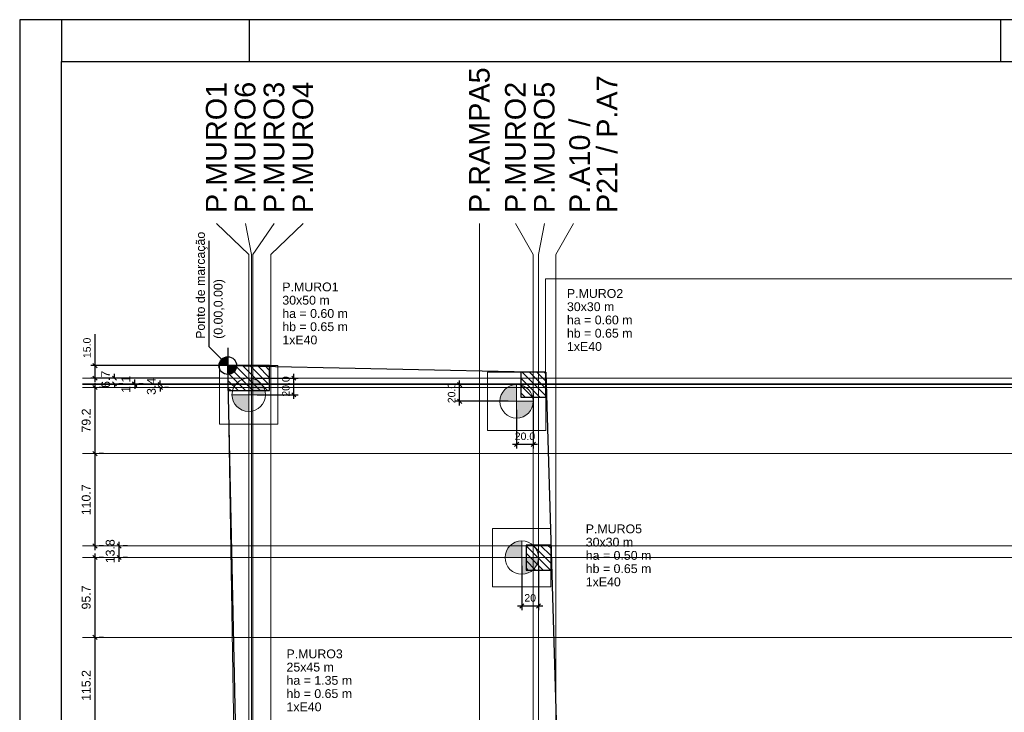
# Model space of a CAD drawing. Header units: millimetres. Extents: x 10 to 1250, y -62 to 528.
# Tile 19 of 256: x 10 to 34, y 47 to 63. Entities that reach past the tile are written whole.
import ezdxf

# ---------------------------------------------------------------- set-up
doc = ezdxf.new("R2010")
doc.units = ezdxf.units.MM
doc.header["$LTSCALE"] = 0.05
for name, color, linetype, lineweight in [('A-DETL-THIN', 151, 'Continuous', 18), ('LC-Cotas', 7, 'Continuous', 5), ('LC-Eixos', 160, 'Continuous', 5), ('LC-Estacas dos blocos', 7, 'Continuous', 5), ('LC-Hachuras dos pilares', 9, 'Continuous', 5), ('LC-Seção das fundações', 7, 'Continuous', 5), ('LC-Seção dos pilares', 4, 'Continuous', 30), ('LC-Textos', 3, 'Continuous', 20)]:
    doc.layers.add(name, color=color, linetype=linetype, lineweight=lineweight)
doc.layers.add('FOLHA_PADRÃO', color=7, linetype='Continuous')
doc.styles.add('Arial', font='arial.ttf')
doc.styles.get("Standard").update_dxf_attribs({"font": 'arial.ttf'})
doc.dimstyles.new('UM_50.000000', dxfattribs={"dimtxt": 0.18, "dimasz": 0.1, "dimexe": 0.1, "dimexo": 0.2, "dimgap": 0.1, "dimtad": 1, "dimdec": 1, "dimlfac": 50, "dimzin": 0, "dimdsep": 46, "dimtxsty": 'Standard', "dimblk": 'OBLIQUE', "dimcen": 0.09, "dimdle": 0.1, "dimadec": 1, "dimazin": 2, "dimtfac": 1, "dimtdec": 1, "dimtofl": 0, "dimtmove": 0, "dimatfit": 3, "dimldrblk": 'OBLIQUE', "dimfxl": 1, "dimtolj": 1, "dimarcsym": 1})
pattern_1 = [(135, (15.30388, 54.98977), (-0.0883883, -0.0883883), [])]

# ---------------------------------------------------------------- blocks, each defined once
blk = doc.blocks.new('A1EST. 1500')
at = {"layer": 'FOLHA_PADRÃO', "color": 1, "linetype": 'Continuous'}
for p, q in [((0, 59.4), (0, 0)), ((150.008, 59.4), (0, 59.4)), ((1, 59.4), (1, 58.4)), ((5.5, 59.4), (5.5, 58.4)), ((23.5, 59.4), (23.5, 58.4))]:
    blk.add_line(p, q, dxfattribs=at)
at = {"layer": 'FOLHA_PADRÃO', "color": 6, "linetype": 'Continuous'}
blk.add_lwpolyline([(149, 58.4), (149, 1), (1, 1), (1, 58.4), (149, 58.4)], dxfattribs=at)
blk = doc.blocks.new('_Oblique')
at = {"color": 0, "linetype": 'ByBlock', "lineweight": -2}
blk.add_line((-0.5, -0.5), (0.5, 0.5), dxfattribs=at)
blk = doc.blocks.new('*D131')
at = {"layer": 'Defpoints', "color": 0, "transparency": 16777216}
for p in [(12.123, 48.476), (12.123, 48.476), (12.123, 46.172)]:
    blk.add_point(p, dxfattribs=at)
at = {"layer": 'LC-Cotas', "color": 0, "lineweight": -2, "transparency": 16777216}
for p, q in [((12.123, 46.072), (12.123, 48.576)), ((12.323, 48.476), (12.223, 48.476)), ((12.323, 46.172), (12.223, 46.172))]:
    blk.add_line(p, q, dxfattribs=at)
at = {"layer": 'LC-Cotas', "color": 0, "lineweight": -2, "transparency": 16777216, "xscale": 0.1, "yscale": 0.1, "zscale": 0.1}
for p, rotation in [((12.123, 48.476), 90), ((12.123, 46.172), 270)]:
    blk.add_blockref('_Oblique', p, dxfattribs=dict(at, rotation=rotation))
at = {"layer": 'LC-Cotas', "transparency": 16777216, "insert": (11.911, 47.324), "char_height": 0.2118, "attachment_point": 5, "rotation": 90, "style": 'Arial'}
blk.add_mtext('\\A1;115.2', dxfattribs=at)
blk = doc.blocks.new('*D132')
at = {"layer": 'Defpoints', "color": 0, "transparency": 16777216}
for p in [(12.123, 50.39), (12.123, 50.39), (12.123, 48.476)]:
    blk.add_point(p, dxfattribs=at)
at = {"layer": 'LC-Cotas', "color": 0, "lineweight": -2, "transparency": 16777216}
for p, q in [((12.123, 48.376), (12.123, 50.49)), ((12.323, 50.39), (12.223, 50.39)), ((12.323, 48.476), (12.223, 48.476))]:
    blk.add_line(p, q, dxfattribs=at)
at = {"layer": 'LC-Cotas', "color": 0, "lineweight": -2, "transparency": 16777216, "xscale": 0.1, "yscale": 0.1, "zscale": 0.1}
for p, rotation in [((12.123, 50.39), 90), ((12.123, 48.476), 270)]:
    blk.add_blockref('_Oblique', p, dxfattribs=dict(at, rotation=rotation))
at = {"layer": 'LC-Cotas', "transparency": 16777216, "insert": (11.911, 49.433), "char_height": 0.2118, "attachment_point": 5, "rotation": 90, "style": 'Arial'}
blk.add_mtext('\\A1;95.7', dxfattribs=at)
blk = doc.blocks.new('*D133')
at = {"layer": 'Defpoints', "color": 0, "transparency": 16777216}
for p in [(12.699, 50.667), (12.699, 50.667), (12.699, 50.39)]:
    blk.add_point(p, dxfattribs=at)
at = {"layer": 'LC-Cotas', "color": 0, "lineweight": -2, "transparency": 16777216}
for p, q in [((12.699, 50.29), (12.699, 50.767)), ((12.899, 50.667), (12.799, 50.667)), ((12.899, 50.39), (12.799, 50.39))]:
    blk.add_line(p, q, dxfattribs=at)
at = {"layer": 'LC-Cotas', "color": 0, "lineweight": -2, "transparency": 16777216, "xscale": 0.1, "yscale": 0.1, "zscale": 0.1}
for p, rotation in [((12.699, 50.667), 90), ((12.699, 50.39), 270)]:
    blk.add_blockref('_Oblique', p, dxfattribs=dict(at, rotation=rotation))
at = {"layer": 'LC-Cotas', "transparency": 16777216, "insert": (12.487, 50.541), "char_height": 0.2118, "attachment_point": 5, "rotation": 90, "style": 'Arial'}
blk.add_mtext('\\A1;13.8', dxfattribs=at)
blk = doc.blocks.new('*D134')
at = {"layer": 'Defpoints', "color": 0, "transparency": 16777216}
for p in [(12.123, 52.881), (12.123, 52.881), (12.123, 50.667)]:
    blk.add_point(p, dxfattribs=at)
at = {"layer": 'LC-Cotas', "color": 0, "lineweight": -2, "transparency": 16777216}
for p, q in [((12.123, 50.567), (12.123, 52.981)), ((12.323, 52.881), (12.223, 52.881)), ((12.323, 50.667), (12.223, 50.667))]:
    blk.add_line(p, q, dxfattribs=at)
at = {"layer": 'LC-Cotas', "color": 0, "lineweight": -2, "transparency": 16777216, "xscale": 0.1, "yscale": 0.1, "zscale": 0.1}
for p, rotation in [((12.123, 52.881), 90), ((12.123, 50.667), 270)]:
    blk.add_blockref('_Oblique', p, dxfattribs=dict(at, rotation=rotation))
at = {"layer": 'LC-Cotas', "transparency": 16777216, "insert": (11.911, 51.774), "char_height": 0.2118, "attachment_point": 5, "rotation": 90, "style": 'Arial'}
blk.add_mtext('\\A1;110.7', dxfattribs=at)
blk = doc.blocks.new('*D135')
at = {"layer": 'Defpoints', "color": 0, "transparency": 16777216}
for p in [(12.123, 54.466), (12.123, 54.466), (12.123, 52.881)]:
    blk.add_point(p, dxfattribs=at)
at = {"layer": 'LC-Cotas', "color": 0, "lineweight": -2, "transparency": 16777216}
for p, q in [((12.123, 52.781), (12.123, 54.566)), ((12.323, 54.466), (12.223, 54.466)), ((12.323, 52.881), (12.223, 52.881))]:
    blk.add_line(p, q, dxfattribs=at)
at = {"layer": 'LC-Cotas', "color": 0, "lineweight": -2, "transparency": 16777216, "xscale": 0.1, "yscale": 0.1, "zscale": 0.1}
for p, rotation in [((12.123, 54.466), 90), ((12.123, 52.881), 270)]:
    blk.add_blockref('_Oblique', p, dxfattribs=dict(at, rotation=rotation))
at = {"layer": 'LC-Cotas', "transparency": 16777216, "insert": (11.911, 53.674), "char_height": 0.2118, "attachment_point": 5, "rotation": 90, "style": 'Arial'}
blk.add_mtext('\\A1;79.2', dxfattribs=at)
blk = doc.blocks.new('*D136')
at = {"layer": 'Defpoints', "color": 0, "transparency": 16777216}
for p in [(13.685, 54.534), (13.685, 54.534), (13.685, 54.466)]:
    blk.add_point(p, dxfattribs=at)
at = {"layer": 'LC-Cotas', "color": 0, "lineweight": -2, "transparency": 16777216}
for p, q in [((13.685, 54.534), (13.685, 54.634)), ((13.885, 54.534), (13.785, 54.534)), ((13.685, 54.466), (13.685, 54.366)), ((13.885, 54.466), (13.785, 54.466))]:
    blk.add_line(p, q, dxfattribs=at)
at = {"layer": 'LC-Cotas', "color": 0, "lineweight": -2, "transparency": 16777216, "xscale": 0.1, "yscale": 0.1, "zscale": 0.1}
for p, rotation in [((13.685, 54.534), 270), ((13.685, 54.466), 90)]:
    blk.add_blockref('_Oblique', p, dxfattribs=dict(at, rotation=rotation))
at = {"layer": 'LC-Cotas', "transparency": 16777216, "insert": (13.473, 54.494), "char_height": 0.2118, "attachment_point": 5, "rotation": 90, "style": 'Arial'}
blk.add_mtext('\\A1;3.4', dxfattribs=at)
blk = doc.blocks.new('*D137')
at = {"layer": 'Defpoints', "color": 0, "transparency": 16777216}
for p in [(13.074, 54.555), (13.074, 54.555), (13.074, 54.534)]:
    blk.add_point(p, dxfattribs=at)
at = {"layer": 'LC-Cotas', "color": 0, "lineweight": -2, "transparency": 16777216}
for p, q in [((13.074, 54.555), (13.074, 54.655)), ((13.074, 54.534), (13.074, 54.434)), ((13.274, 54.555), (13.174, 54.555)), ((13.274, 54.534), (13.174, 54.534))]:
    blk.add_line(p, q, dxfattribs=at)
at = {"layer": 'LC-Cotas', "color": 0, "lineweight": -2, "transparency": 16777216, "xscale": 0.1, "yscale": 0.1, "zscale": 0.1}
for p, rotation in [((13.074, 54.555), 270), ((13.074, 54.534), 90)]:
    blk.add_blockref('_Oblique', p, dxfattribs=dict(at, rotation=rotation))
at = {"layer": 'LC-Cotas', "transparency": 16777216, "insert": (12.862, 54.544), "char_height": 0.2118, "attachment_point": 5, "rotation": 90, "style": 'Arial'}
blk.add_mtext('\\A1;1.1', dxfattribs=at)
blk = doc.blocks.new('*D138')
at = {"layer": 'Defpoints', "color": 0, "transparency": 16777216}
for p in [(12.589, 54.69), (12.589, 54.69), (12.589, 54.555)]:
    blk.add_point(p, dxfattribs=at)
at = {"layer": 'LC-Cotas', "color": 0, "lineweight": -2, "transparency": 16777216}
for p, q in [((12.589, 54.69), (12.589, 54.79)), ((12.589, 54.555), (12.589, 54.455)), ((12.789, 54.69), (12.689, 54.69)), ((12.789, 54.555), (12.689, 54.555))]:
    blk.add_line(p, q, dxfattribs=at)
at = {"layer": 'LC-Cotas', "color": 0, "lineweight": -2, "transparency": 16777216, "xscale": 0.1, "yscale": 0.1, "zscale": 0.1}
for p, rotation in [((12.589, 54.69), 270), ((12.589, 54.555), 90)]:
    blk.add_blockref('_Oblique', p, dxfattribs=dict(at, rotation=rotation))
at = {"layer": 'LC-Cotas', "transparency": 16777216, "insert": (12.377, 54.661), "char_height": 0.2118, "attachment_point": 5, "rotation": 90, "style": 'Arial'}
blk.add_mtext('\\A1;6.7', dxfattribs=at)
blk = doc.blocks.new('001')
at = {"layer": 'A-DETL-THIN', "color": 254}
for p, q in [((-18.786, 14.242), (-25.231, 14.242)), ((-25.231, 14.242), (-25.231, 13.123)), ((-26.967, 13.159), (-29.036, 13.201)), ((-29.036, 13.201), (-28.852, 2.074)), ((-25.231, 13.123), (-26.967, 13.159))]:
    blk.add_line(p, q, dxfattribs=at)
blk = doc.blocks.new('*D191')
at = {"color": 0, "lineweight": -2, "ltscale": 0.05, "transparency": 16777216}
for p, q in [((12.123, 54.99), (12.123, 55.74)), ((15.115, 54.99), (12.023, 54.99)), ((12.123, 54.59), (12.123, 54.99)), ((15.109, 54.69), (12.023, 54.69))]:
    blk.add_line(p, q, dxfattribs=at)
at = {"layer": 'Defpoints', "color": 0, "ltscale": 0.05, "transparency": 16777216}
for p in [(12.123, 54.99), (15.315, 54.99), (15.309, 54.69)]:
    blk.add_point(p, dxfattribs=at)
at = {"color": 0, "lineweight": -2, "ltscale": 0.05, "transparency": 16777216, "xscale": 0.1, "yscale": 0.1, "zscale": 0.1}
for p, rotation in [((12.123, 54.99), 90), ((12.123, 54.69), 270)]:
    blk.add_blockref('_Oblique', p, dxfattribs=dict(at, rotation=rotation))
at = {"color": 0, "ltscale": 0.05, "transparency": 16777216, "insert": (11.931, 55.415), "char_height": 0.18, "attachment_point": 5, "rotation": 90}
blk.add_mtext('\\A1;15.0', dxfattribs=at)
blk = doc.blocks.new('*D4010')
at = {"color": 0, "lineweight": -2, "ltscale": 0.05, "transparency": 16777216}
for p, q in [((16.887, 54.19), (16.887, 54.79)), ((16.004, 54.69), (16.987, 54.69)), ((16.004, 54.29), (16.987, 54.29))]:
    blk.add_line(p, q, dxfattribs=at)
at = {"layer": 'Defpoints', "color": 0, "ltscale": 0.05, "transparency": 16777216}
for p in [(15.804, 54.69), (16.887, 54.69), (15.804, 54.29)]:
    blk.add_point(p, dxfattribs=at)
at = {"color": 0, "lineweight": -2, "ltscale": 0.05, "transparency": 16777216, "xscale": 0.1, "yscale": 0.1, "zscale": 0.1}
for p, rotation in [((16.887, 54.69), 90), ((16.887, 54.29), 270)]:
    blk.add_blockref('_Oblique', p, dxfattribs=dict(at, rotation=rotation))
at = {"color": 0, "ltscale": 0.05, "transparency": 16777216, "insert": (16.695, 54.49), "char_height": 0.18, "attachment_point": 5, "rotation": 90}
blk.add_mtext('\\A1;20.0', dxfattribs=at)
blk = doc.blocks.new('*D4011')
at = {"color": 0, "lineweight": -2, "ltscale": 0.05, "transparency": 16777216}
for p, q in [((22.423, 54.534), (20.757, 54.534)), ((20.857, 54.034), (20.857, 54.634)), ((22.023, 54.134), (20.757, 54.134))]:
    blk.add_line(p, q, dxfattribs=at)
at = {"layer": 'Defpoints', "color": 0, "ltscale": 0.05, "transparency": 16777216}
for p in [(20.857, 54.534), (22.623, 54.534), (22.223, 54.134)]:
    blk.add_point(p, dxfattribs=at)
at = {"color": 0, "lineweight": -2, "ltscale": 0.05, "transparency": 16777216, "xscale": 0.1, "yscale": 0.1, "zscale": 0.1}
for p, rotation in [((20.857, 54.534), 90), ((20.857, 54.134), 270)]:
    blk.add_blockref('_Oblique', p, dxfattribs=dict(at, rotation=rotation))
at = {"color": 0, "ltscale": 0.05, "transparency": 16777216, "insert": (20.666, 54.334), "char_height": 0.18, "attachment_point": 5, "rotation": 90}
blk.add_mtext('\\A1;20.0', dxfattribs=at)
blk = doc.blocks.new('*D4012')
at = {"color": 0, "lineweight": -2, "ltscale": 0.05, "transparency": 16777216}
for p, q in [((22.623, 54.334), (22.623, 53.003)), ((22.223, 53.934), (22.223, 53.003)), ((22.723, 53.103), (22.123, 53.103))]:
    blk.add_line(p, q, dxfattribs=at)
at = {"layer": 'Defpoints', "color": 0, "ltscale": 0.05, "transparency": 16777216}
for p in [(22.623, 54.534), (22.223, 54.134), (22.223, 53.103)]:
    blk.add_point(p, dxfattribs=at)
at = {"color": 0, "lineweight": -2, "ltscale": 0.05, "transparency": 16777216, "xscale": 0.1, "yscale": 0.1, "zscale": 0.1, "rotation": 180}
blk.add_blockref('_Oblique', (22.223, 53.103), dxfattribs=at)
at = {"color": 0, "lineweight": -2, "ltscale": 0.05, "transparency": 16777216, "xscale": 0.1, "yscale": 0.1, "zscale": 0.1}
blk.add_blockref('_Oblique', (22.623, 53.103), dxfattribs=at)
at = {"color": 0, "ltscale": 0.05, "transparency": 16777216, "insert": (22.423, 53.295), "char_height": 0.18, "attachment_point": 5}
blk.add_mtext('\\A1;20.0', dxfattribs=at)
blk = doc.blocks.new('*D4013')
at = {"color": 0, "lineweight": -2, "ltscale": 0.05, "transparency": 16777216}
for p, q in [((22.347, 50.189), (22.347, 49.13)), ((22.748, 50.19), (22.748, 49.13)), ((22.247, 49.23), (22.848, 49.23))]:
    blk.add_line(p, q, dxfattribs=at)
at = {"layer": 'Defpoints', "color": 0, "ltscale": 0.05, "transparency": 16777216}
for p in [(22.347, 50.389), (22.748, 50.39), (22.748, 49.23)]:
    blk.add_point(p, dxfattribs=at)
at = {"color": 0, "lineweight": -2, "ltscale": 0.05, "transparency": 16777216, "xscale": 0.1, "yscale": 0.1, "zscale": 0.1, "rotation": 180}
blk.add_blockref('_Oblique', (22.347, 49.23), dxfattribs=at)
at = {"color": 0, "lineweight": -2, "ltscale": 0.05, "transparency": 16777216, "xscale": 0.1, "yscale": 0.1, "zscale": 0.1}
blk.add_blockref('_Oblique', (22.748, 49.23), dxfattribs=at)
at = {"color": 0, "ltscale": 0.05, "transparency": 16777216, "insert": (22.548, 49.422), "char_height": 0.18, "attachment_point": 5}
blk.add_mtext('\\A1;20', dxfattribs=at)

msp = doc.modelspace()

# ---------------------------------------------------------------- hatches: boundary and pattern name
at = {"ltscale": 0.05}
for points in [[(15.3039, 54.9898), (15.0921, 54.9898), (15.0993, 55.0446), (15.1205, 55.0957), (15.1541, 55.1395), (15.198, 55.1732), (15.2491, 55.1944), (15.3039, 55.2016), (15.3039, 54.9898)], [(15.3039, 54.9898), (15.5157, 54.9898), (15.5085, 54.935), (15.4873, 54.8839), (15.4536, 54.84), (15.4098, 54.8063), (15.3587, 54.7852), (15.3039, 54.778), (15.3039, 54.9898)]]:
    msp.add_hatch(color=12, dxfattribs=at).paths.add_polyline_path(points)
at = {"layer": 'LC-Estacas dos blocos', "linetype": 'Continuous'}
for points in [[(16.1903, 54.3933), (16.1503, 54.4898), (16.0867, 54.5726), (16.0039, 54.6362), (15.9074, 54.6761), (15.8039, 54.6898), (15.8039, 54.2898), (16.2039, 54.2898), (16.1903, 54.3933)], [(21.8229, 54.1338), (22.2229, 54.1338), (22.2229, 54.5338), (22.1194, 54.5201), (22.0229, 54.4802), (21.94, 54.4166), (21.8765, 54.3338), (21.8365, 54.2373), (21.8229, 54.1338)], [(15.7004, 53.9034), (15.8039, 53.8898), (15.8039, 54.2898), (15.4039, 54.2898), (15.4175, 54.1862), (15.4575, 54.0898), (15.521, 54.0069), (15.6039, 53.9434), (15.7004, 53.9034)], [(22.5057, 53.8509), (22.5693, 53.9338), (22.6093, 54.0302), (22.6229, 54.1338), (22.2229, 54.1338), (22.2229, 53.7338), (22.3264, 53.7474), (22.4229, 53.7874), (22.5057, 53.8509)], [(21.9468, 50.3889), (22.3468, 50.3889), (22.3468, 50.7889), (22.2432, 50.7753), (22.1468, 50.7354), (22.0639, 50.6718), (22.0003, 50.5889), (21.9604, 50.4925), (21.9468, 50.3889)], [(22.5468, 50.0425), (22.6296, 50.1061), (22.6932, 50.1889), (22.7331, 50.2854), (22.7468, 50.3889), (22.3468, 50.3889), (22.3468, 49.9889), (22.4503, 50.0026), (22.5468, 50.0425)]]:
    msp.add_hatch(color=256, dxfattribs=at).paths.add_polyline_path(points)
at = {"layer": 'LC-Hachuras dos pilares', "linetype": 'Continuous'}
h = msp.add_hatch(dxfattribs=at)
h.set_pattern_fill('ANSI31', color=256, angle=90, style=0)
h.set_pattern_definition(pattern_1)
h.paths.add_polyline_path([(15.3039, 54.9898), (15.3039, 54.3898), (16.3039, 54.3898), (16.3039, 54.9898), (15.3039, 54.9898)])
h = msp.add_hatch(dxfattribs=at)
h.set_pattern_fill('ANSI31', color=256, angle=90, style=0)
h.set_pattern_definition(pattern_1)
h.paths.add_polyline_path([(22.3229, 54.2338), (22.9229, 54.2338), (22.9229, 54.8338), (22.3229, 54.8338), (22.3229, 54.2338)])
h = msp.add_hatch(dxfattribs=at)
h.set_pattern_fill('ANSI31', color=256, angle=90, style=0)
h.set_pattern_definition(pattern_1)
h.paths.add_polyline_path([(23.0485, 50.6902), (22.4485, 50.6902), (22.4485, 50.0902), (23.0485, 50.0902), (23.0485, 50.6902)])

# ---------------------------------------------------------------- linework, layer by layer
at = {"color": 12, "ltscale": 0.05}
msp.add_line((15.3039, 55.4134), (15.3039, 54.5662), dxfattribs=at)
for points in [[(15.3039, 54.9898), (14.8546, 55.4391), (14.8546, 57.9807)], [(15.3039, 54.9898), (22.9229, 54.8338), (23.1787, 46.2166), (35.8031, 46.349), (35.8038, 57.1232), (43.3297, 56.8524), (45.9634, 56.6271), (63.3939, 53.0092), (79.7234, 49.6198), (93.3669, 46.7879), (110.3935, 43.2613), (129.2288, 39.9755), (123.7854, 22.8227), (95.1013, 26.4892), (95.1262, 26.6876), (84.3797, 28.0388), (63.5831, 28.1077), (47.4757, 28.1064), (23.1787, 27.8194), (15.8865, 27.9118), (15.3039, 54.9898)]]:
    msp.add_lwpolyline(points, dxfattribs=at)
msp.add_circle((15.3039, 54.9898), 0.2118, dxfattribs=at)
at = {"layer": 'LC-Cotas'}
msp.add_line((13.0993, 54.9898), (15.7275, 54.9898), dxfattribs=at)
at = {"layer": 'LC-Eixos'}
for p, q in [((15.8039, 57.649), (15.0324, 58.399)), ((15.8673, 57.649), (15.7242, 58.399)), ((15.9039, 57.649), (16.4161, 58.399)), ((16.3365, 57.649), (17.108, 58.399)), ((21.3359, 57.649), (21.3359, 58.399)), ((22.6229, 57.649), (22.199, 58.399)), ((22.7485, 57.649), (22.8909, 58.399)), ((23.1589, 57.649), (23.5828, 58.399)), ((15.8039, 57.649), (15.8039, 23.0158)), ((15.8673, 57.649), (15.8673, 23.0158)), ((15.9039, 57.649), (15.9039, 23.0158)), ((16.3365, 57.649), (16.3365, 23.0158)), ((21.3359, 57.649), (21.3359, 23.0158)), ((22.6229, 57.649), (22.6229, 23.0158)), ((22.7485, 57.649), (22.7485, 23.0158)), ((23.1589, 57.649), (23.1589, 23.0158)), ((11.8229, 54.6898), (135.0142, 54.6898)), ((11.8229, 54.5554), (135.0142, 54.5554)), ((11.8229, 54.5338), (135.0142, 54.5338)), ((11.8229, 54.466), (135.0142, 54.466)), ((11.8229, 52.8814), (135.0142, 52.8814)), ((11.8229, 50.6668), (135.0142, 50.6668)), ((11.8229, 50.3902), (135.0142, 50.3902)), ((11.8229, 48.476), (135.0142, 48.476))]:
    msp.add_line(p, q, dxfattribs=at)
at = {"layer": 'LC-Estacas dos blocos'}
for p, q in [((15.8039, 53.8898), (15.8039, 54.6898)), ((22.2229, 53.7338), (22.2229, 54.5338)), ((15.4039, 54.2898), (16.2039, 54.2898)), ((22.6229, 54.1338), (21.8229, 54.1338)), ((22.3468, 50.7889), (22.3468, 49.9889)), ((21.9468, 50.3889), (22.7468, 50.3889))]:
    msp.add_line(p, q, dxfattribs=at)
for centre in [(15.8039, 54.2898), (22.2229, 54.1338), (22.3468, 50.3889)]:
    msp.add_circle(centre, 0.4, dxfattribs=at)
at = {"layer": 'LC-Seção das fundações'}
for points in [[(15.1039, 54.9898), (15.1039, 53.5898), (16.5039, 53.5898), (16.5039, 54.9898), (15.1039, 54.9898)], [(21.5229, 53.4338), (22.9229, 53.4338), (22.9229, 54.8338), (21.5229, 54.8338), (21.5229, 53.4338)], [(23.0468, 51.0889), (21.6468, 51.0889), (21.6468, 49.6889), (23.0468, 49.6889), (23.0468, 51.0889)]]:
    msp.add_lwpolyline(points, close=True, dxfattribs=at)
at = {"layer": 'LC-Seção dos pilares'}
for points in [[(15.3039, 54.9898), (15.3039, 54.3898), (16.3039, 54.3898), (16.3039, 54.9898), (15.3039, 54.9898)], [(22.3229, 54.2338), (22.9229, 54.2338), (22.9229, 54.8338), (22.3229, 54.8338), (22.3229, 54.2338)], [(23.0485, 50.6902), (22.4485, 50.6902), (22.4485, 50.0902), (23.0485, 50.0902), (23.0485, 50.6902)]]:
    msp.add_lwpolyline(points, close=True, dxfattribs=at)

# ---------------------------------------------------------------- block references
msp.add_blockref('A1EST. 1500', (10.3174, 3.8801))
at = {"xscale": 2, "yscale": 2, "zscale": 2}
msp.add_blockref('001', (73.3751, 28.5877), dxfattribs=at)

# ---------------------------------------------------------------- texts
at = {"color": 12, "ltscale": 0.05, "char_height": 0.2118, "attachment_point": 7, "rotation": 90, "line_spacing_factor": 0.798, "style": 'Arial'}
for s, insert, width in [('Ponto de marcação', (14.8189, 55.6319), 5.038498), ('(0.00,0.00)', (15.2419, 55.6319), 2.806718)]:
    msp.add_mtext(s, dxfattribs=dict(at, insert=insert, width=width))
at = {"layer": 'LC-Textos', "linetype": 'Continuous', "char_height": 0.4942, "attachment_point": 7, "rotation": 90, "line_spacing_factor": 0.798, "style": 'Arial'}
for s, insert, width in [('P.RAMPA5', (21.583, 58.6461), 7.000653), ('P.MURO4', (17.3551, 58.6461), 6.307144), ('P.A10 / P21 / P.A7', (24.6446, 58.6461), 3.41045), ('P.MURO1', (15.2795, 58.6461), 6.307144), ('P.MURO6', (15.9713, 58.6461), 6.307144), ('P.MURO3', (16.6632, 58.6461), 6.307144), ('P.MURO2', (22.4461, 58.6461), 6.307144), ('P.MURO5', (23.138, 58.6461), 6.307144)]:
    msp.add_mtext(s, dxfattribs=dict(at, insert=insert, width=width))
at = {"layer": 'LC-Textos', "linetype": 'Continuous', "char_height": 0.2118, "attachment_point": 7, "line_spacing_factor": 0.798, "style": 'Arial'}
for s, insert, width in [('P.MURO1', (16.6098, 56.7665), 2.645282), ('P.MURO2', (23.4288, 56.6105), 2.645282), ('30x50 m', (16.6098, 56.4488), 2.223283), ('ha = 0.60 m', (16.6098, 56.1311), 3.084274), ('30x30 m', (23.4288, 56.2928), 2.223283), ('ha = 0.60 m', (23.4288, 55.9751), 3.084274), ('hb = 0.65 m', (16.6098, 55.8134), 3.084274), ('hb = 0.65 m', (23.4288, 55.6574), 3.084274), ('1xE40', (16.6098, 55.4957), 1.642681), ('1xE40', (23.4288, 55.3397), 1.642681), ('P.MURO5', (23.8798, 50.9684), 2.645282), ('30x30 m', (23.8798, 50.6507), 2.223283), ('ha = 0.50 m', (23.8798, 50.333), 3.084274), ('hb = 0.65 m', (23.8798, 50.0153), 3.084274), ('1xE40', (23.8798, 49.6976), 1.642681), ('P.MURO3', (16.7098, 47.9735), 2.645282), ('25x45 m', (16.7098, 47.6558), 2.223283), ('ha = 1.35 m', (16.7098, 47.3381), 3.084274), ('hb = 0.65 m', (16.7098, 47.0204), 3.084274), ('1xE40', (16.7098, 46.7027), 1.642681)]:
    msp.add_mtext(s, dxfattribs=dict(at, insert=insert, width=width))

# ---------------------------------------------------------------- dimensions: what is measured, and where the dimension line sits
at = {"ltscale": 0.05}
dim = msp.add_linear_dim(base=(12.1229, 54.9895), p1=(15.3088, 54.6898), p2=(15.315, 54.9895), angle=90, dimstyle='UM_50.000000', dxfattribs=at)
dim.commit()
dim.dimension.update_dxf_attribs({"geometry": '*D191', "text_midpoint": (11.931, 55.4145)})
for base, p1, p2, picture, middle in [((16.8867, 54.6898), (15.8039, 54.2898), (15.8039, 54.6898), '*D4010', (16.8867, 54.4898)), ((20.8575, 54.5338), (22.2229, 54.1338), (22.6229, 54.5338), '*D4011', (20.8575, 54.3338))]:
    dim = msp.add_linear_dim(base=base, p1=p1, p2=p2, angle=90, dimstyle='UM_50.000000', dxfattribs=at)
    dim.commit()
    dim.dimension.update_dxf_attribs({"geometry": picture, "text_midpoint": middle, "dimtype": 160})
dim = msp.add_linear_dim(base=(22.2229, 53.103), p1=(22.6229, 54.5338), p2=(22.2229, 54.1338), dimstyle='UM_50.000000', dxfattribs=at)
dim.commit()
dim.dimension.update_dxf_attribs({"geometry": '*D4012', "text_midpoint": (22.4229, 53.103), "dimtype": 160})
dim = msp.add_linear_dim(base=(22.7485, 49.2298), p1=(22.3468, 50.3889), p2=(22.7485, 50.3902), text='20', dimstyle='UM_50.000000', dxfattribs=at)
dim.commit()
dim.dimension.update_dxf_attribs({"geometry": '*D4013', "text_midpoint": (22.5476, 49.2298), "dimtype": 160})
at = {"layer": 'LC-Cotas'}
for base, p1, p2, override, picture, middle in [((12.5887, 54.6898), (12.5887, 54.5554), (12.5887, 54.6898), {"dimtxt": 0.2118, "dimzin": 8, "dimtxsty": 'Arial', "dimblk1": 'Oblique', "dimblk2": 'Oblique', "dimsah": 1, "dimclrt": 256, "dimazin": 3, "dimtmove": 2}, '*D138', (12.3769, 54.6605)), ((13.0737, 54.5554), (13.0737, 54.5338), (13.0737, 54.5554), {"dimtxt": 0.2118, "dimzin": 8, "dimtxsty": 'Arial', "dimblk1": 'Oblique', "dimblk2": 'Oblique', "dimsah": 1, "dimclrt": 256, "dimazin": 3, "dimtmove": 2}, '*D137', (12.8619, 54.5441)), ((12.1229, 54.466), (12.1229, 52.8814), (12.1229, 54.466), {"dimtxt": 0.2118, "dimasz": 0.1, "dimexe": 0.1, "dimexo": 0.2, "dimtad": 1, "dimtih": 0, "dimtoh": 0, "dimdec": 1, "dimlfac": 50, "dimzin": 8, "dimtxsty": 'Arial', "dimblk": 'Oblique', "dimblk1": 'Oblique', "dimblk2": 'Oblique', "dimsah": 1, "dimdle": 0.1, "dimse1": 0, "dimse2": 0, "dimclrt": 256, "dimadec": 1, "dimazin": 3, "dimtmove": 2, "dimldrblk": 'Oblique'}, '*D135', (11.9111, 53.6737)), ((13.6848, 54.5338), (13.6848, 54.466), (13.6848, 54.5338), {"dimtxt": 0.2118, "dimzin": 8, "dimtxsty": 'Arial', "dimblk1": 'Oblique', "dimblk2": 'Oblique', "dimsah": 1, "dimclrt": 256, "dimazin": 3, "dimtmove": 2}, '*D136', (13.473, 54.4942)), ((12.1229, 52.8814), (12.1229, 50.6668), (12.1229, 52.8814), {"dimtxt": 0.2118, "dimasz": 0.1, "dimexe": 0.1, "dimexo": 0.2, "dimtad": 1, "dimtih": 0, "dimtoh": 0, "dimdec": 1, "dimlfac": 50, "dimzin": 8, "dimtxsty": 'Arial', "dimblk": 'Oblique', "dimblk1": 'Oblique', "dimblk2": 'Oblique', "dimsah": 1, "dimdle": 0.1, "dimse1": 0, "dimse2": 0, "dimclrt": 256, "dimadec": 1, "dimazin": 3, "dimtmove": 2, "dimldrblk": 'Oblique'}, '*D134', (11.9111, 51.7741)), ((12.6991, 50.6668), (12.6991, 50.3902), (12.6991, 50.6668), {"dimtxt": 0.2118, "dimzin": 8, "dimtxsty": 'Arial', "dimblk1": 'Oblique', "dimblk2": 'Oblique', "dimsah": 1, "dimclrt": 256, "dimazin": 3, "dimtmove": 2}, '*D133', (12.4873, 50.5411)), ((12.1229, 50.3902), (12.1229, 48.476), (12.1229, 50.3902), {"dimtxt": 0.2118, "dimasz": 0.1, "dimexe": 0.1, "dimexo": 0.2, "dimtad": 1, "dimtih": 0, "dimtoh": 0, "dimdec": 1, "dimlfac": 50, "dimzin": 8, "dimtxsty": 'Arial', "dimblk": 'Oblique', "dimblk1": 'Oblique', "dimblk2": 'Oblique', "dimsah": 1, "dimdle": 0.1, "dimse1": 0, "dimse2": 0, "dimclrt": 256, "dimadec": 1, "dimazin": 3, "dimtmove": 2, "dimldrblk": 'Oblique'}, '*D132', (11.9111, 49.4331)), ((12.1229, 48.476), (12.1229, 46.1718), (12.1229, 48.476), {"dimtxt": 0.2118, "dimasz": 0.1, "dimexe": 0.1, "dimexo": 0.2, "dimtad": 1, "dimtih": 0, "dimtoh": 0, "dimdec": 1, "dimlfac": 50, "dimzin": 8, "dimtxsty": 'Arial', "dimblk": 'Oblique', "dimblk1": 'Oblique', "dimblk2": 'Oblique', "dimsah": 1, "dimdle": 0.1, "dimse1": 0, "dimse2": 0, "dimclrt": 256, "dimadec": 1, "dimazin": 3, "dimtmove": 2, "dimldrblk": 'Oblique'}, '*D131', (11.9111, 47.3239))]:
    dim = msp.add_linear_dim(base=base, p1=p1, p2=p2, angle=90, dimstyle='UM_50.000000', override=override, dxfattribs=at)
    dim.commit()
    dim.dimension.update_dxf_attribs({"geometry": picture, "text_midpoint": middle, "dimtype": 160, "text_rotation": 90})

doc.saveas('drawing.dxf')
